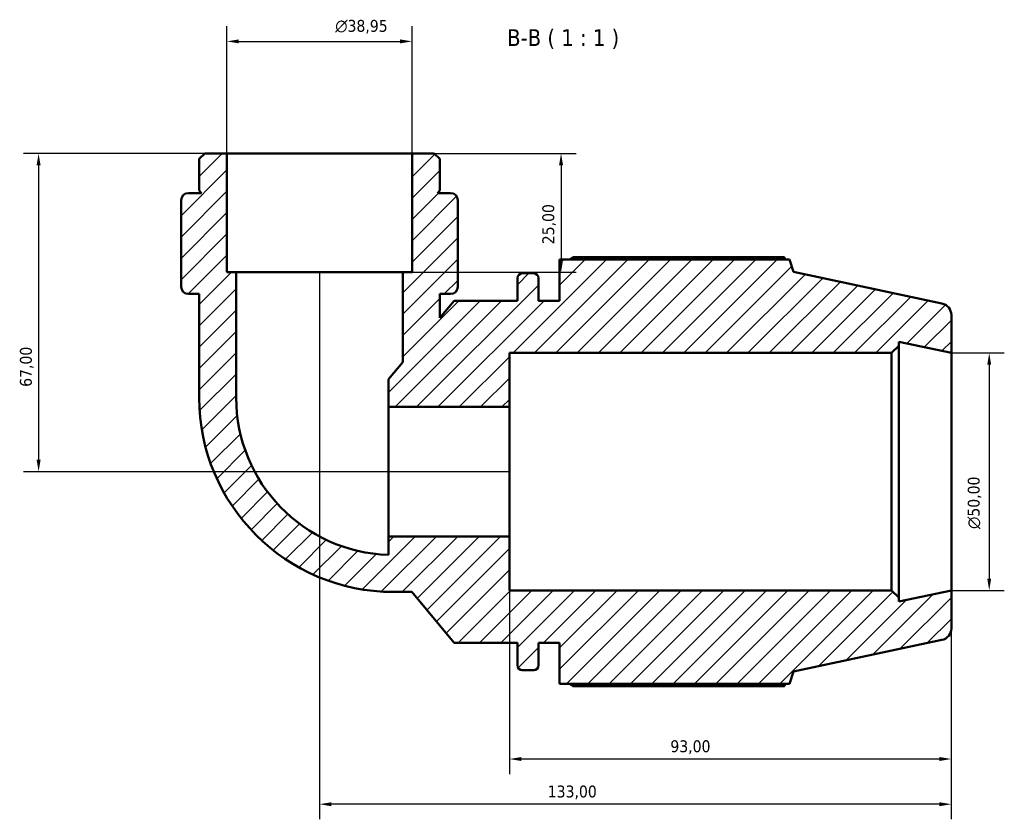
# Model space of a CAD drawing. Header units: millimetres. Extents: x 0 to 931, y 0 to 900.
# Tile 3 of 5: x 290 to 497, y 731 to 900. Entities that reach past the tile are written whole.
import ezdxf

# ---------------------------------------------------------------- set-up
doc = ezdxf.new("R2010")
doc.units = ezdxf.units.MM
for name, color, linetype, lineweight in [('Dimension (ISO)', 7, 'Continuous', 25), ('Hatch (ISO)', 7, 'Continuous', 18), ('Symbol (ISO)', 7, 'Continuous', 25), ('Visible (ISO)', 7, 'Continuous', 50)]:
    doc.layers.add(name, color=color, linetype=linetype, lineweight=lineweight)
doc.styles.add('Label Text (ISO)', font='tahoma.ttf')
doc.styles.add('Note Text (ISO)', font='tahoma.ttf')
doc.dimstyles.new('Default (ISO)', dxfattribs={"dimtxt": 2.5, "dimasz": 2.5, "dimexe": 3.175, "dimexo": 0, "dimgap": 0.762, "dimtad": 1, "dimrnd": 1e-08, "dimzin": 0, "dimtxsty": 'Note Text (ISO)', "dimcen": 0.09, "dimdle": 10, "dimclrd": 256, "dimclre": 256, "dimclrt": 232, "dimazin": 0, "dimtfac": 1.40208, "dimtmove": 0, "dimatfit": 3, "dimfxl": 1, "dimtolj": 1, "dimtzin": 0, "dimlwd": -1, "dimlwe": -1, "dimarcsym": 0})

# ---------------------------------------------------------------- blocks, each defined once
blk = doc.blocks.new('*D7')
at = {"layer": 'Defpoints', "color": 0, "transparency": 16777216}
for p in [(372.74, 895.18), (333.79, 871.6), (372.74, 871.6)]:
    blk.add_point(p, dxfattribs=at)
at = {"layer": 'Dimension (ISO)', "transparency": 16777216}
for p, q in [((333.79, 871.6), (333.79, 898.36)), ((372.74, 871.6), (372.74, 898.36)), ((336.29, 895.18), (370.24, 895.18))]:
    blk.add_line(p, q, dxfattribs=at)
for points in [[(336.29, 895.6), (336.29, 894.76), (333.79, 895.18)], [(370.24, 895.6), (370.24, 894.76), (372.74, 895.18)]]:
    blk.add_solid(points, dxfattribs=at)
at = {"layer": 'Dimension (ISO)', "color": 232, "true_color": 0xca0064, "transparency": 16777216, "insert": (356.58, 899.7), "char_height": 2.5, "attachment_point": 1, "style": 'Note Text (ISO)'}
blk.add_mtext('\\A1;\\fAIGDT|b0|i0;\\H2.5000;\\ln\\fTahoma|b0|i0;\\H2.5000;38,95', dxfattribs=at)
blk = doc.blocks.new('*D8')
at = {"layer": 'Defpoints', "color": 0, "transparency": 16777216}
for p in [(372.74, 871.6), (370.79, 846.6), (404.11, 846.6)]:
    blk.add_point(p, dxfattribs=at)
at = {"layer": 'Dimension (ISO)', "transparency": 16777216}
for p, q in [((372.74, 871.6), (407.28, 871.6)), ((404.11, 869.1), (404.11, 849.1)), ((370.79, 846.6), (407.28, 846.6))]:
    blk.add_line(p, q, dxfattribs=at)
for points in [[(403.69, 869.1), (404.53, 869.1), (404.11, 871.6)], [(403.69, 849.1), (404.53, 849.1), (404.11, 846.6)]]:
    blk.add_solid(points, dxfattribs=at)
at = {"layer": 'Dimension (ISO)', "color": 232, "true_color": 0xca0064, "transparency": 16777216, "insert": (400.17, 852.48), "char_height": 2.5, "attachment_point": 1, "rotation": 90, "style": 'Note Text (ISO)'}
blk.add_mtext('\\A1;25,00', dxfattribs=at)
blk = doc.blocks.new('*D9')
at = {"layer": 'Defpoints', "color": 0, "transparency": 16777216}
for p in [(333.79, 871.6), (294.14, 804.6), (393.26, 804.6)]:
    blk.add_point(p, dxfattribs=at)
at = {"layer": 'Dimension (ISO)', "transparency": 16777216}
for p, q in [((333.79, 871.6), (290.97, 871.6)), ((294.14, 869.1), (294.14, 807.1)), ((393.26, 804.6), (290.97, 804.6))]:
    blk.add_line(p, q, dxfattribs=at)
for points in [[(293.73, 869.1), (294.56, 869.1), (294.14, 871.6)], [(293.73, 807.1), (294.56, 807.1), (294.14, 804.6)]]:
    blk.add_solid(points, dxfattribs=at)
at = {"layer": 'Dimension (ISO)', "color": 232, "true_color": 0xca0064, "transparency": 16777216, "insert": (290.21, 822.46), "char_height": 2.5, "attachment_point": 1, "rotation": 90, "style": 'Note Text (ISO)'}
blk.add_mtext('\\A1;67,00', dxfattribs=at)
blk = doc.blocks.new('*D10')
at = {"layer": 'Defpoints', "color": 0, "transparency": 16777216}
for p in [(353.26, 846.6), (486.26, 779.6), (353.26, 734.6)]:
    blk.add_point(p, dxfattribs=at)
at = {"layer": 'Dimension (ISO)', "transparency": 16777216}
for p, q in [((353.26, 846.6), (353.26, 731.42)), ((486.26, 779.6), (486.26, 731.42)), ((483.76, 734.6), (355.76, 734.6))]:
    blk.add_line(p, q, dxfattribs=at)
for points in [[(355.76, 735.01), (355.76, 734.18), (353.26, 734.6)], [(483.76, 735.01), (483.76, 734.18), (486.26, 734.6)]]:
    blk.add_solid(points, dxfattribs=at)
at = {"layer": 'Dimension (ISO)', "color": 232, "true_color": 0xca0064, "transparency": 16777216, "insert": (401.31, 738.53), "char_height": 2.5, "attachment_point": 1, "style": 'Note Text (ISO)'}
blk.add_mtext('\\A1;133,00', dxfattribs=at)
blk = doc.blocks.new('*D11')
at = {"layer": 'Defpoints', "color": 0, "transparency": 16777216}
for p in [(393.26, 790.96), (486.26, 779.6), (393.26, 744.11)]:
    blk.add_point(p, dxfattribs=at)
at = {"layer": 'Dimension (ISO)', "transparency": 16777216}
for p, q in [((393.26, 790.96), (393.26, 740.94)), ((486.26, 779.6), (486.26, 740.94)), ((483.76, 744.11), (395.76, 744.11))]:
    blk.add_line(p, q, dxfattribs=at)
for points in [[(395.76, 744.53), (395.76, 743.7), (393.26, 744.11)], [(483.76, 744.53), (483.76, 743.7), (486.26, 744.11)]]:
    blk.add_solid(points, dxfattribs=at)
at = {"layer": 'Dimension (ISO)', "color": 232, "true_color": 0xca0064, "transparency": 16777216, "insert": (427.12, 748.05), "char_height": 2.5, "attachment_point": 1, "style": 'Note Text (ISO)'}
blk.add_mtext('\\A1;93,00', dxfattribs=at)
blk = doc.blocks.new('*D12')
at = {"layer": 'Defpoints', "color": 0, "transparency": 16777216}
for p in [(486.26, 829.6), (486.26, 779.6), (494.24, 779.6)]:
    blk.add_point(p, dxfattribs=at)
at = {"layer": 'Dimension (ISO)', "transparency": 16777216}
for p, q in [((486.26, 829.6), (497.41, 829.6)), ((494.24, 827.1), (494.24, 782.1)), ((486.26, 779.6), (497.41, 779.6))]:
    blk.add_line(p, q, dxfattribs=at)
for points in [[(493.82, 827.1), (494.65, 827.1), (494.24, 829.6)], [(493.82, 782.1), (494.65, 782.1), (494.24, 779.6)]]:
    blk.add_solid(points, dxfattribs=at)
at = {"layer": 'Dimension (ISO)', "color": 232, "true_color": 0xca0064, "transparency": 16777216, "insert": (489.71, 792.54), "char_height": 2.5, "attachment_point": 1, "rotation": 90, "style": 'Note Text (ISO)'}
blk.add_mtext('\\A1;\\fAIGDT|b0|i0;\\H2.5000;\\ln\\fTahoma|b0|i0;\\H2.5000;50,00', dxfattribs=at)

msp = doc.modelspace()

# ---------------------------------------------------------------- hatches: boundary and pattern name
at = {"layer": 'Hatch (ISO)'}
h = msp.add_hatch(dxfattribs=at)
h.set_pattern_fill('ANSI31', color=256, scale=25.4, style=0)
h.set_pattern_definition([(45, (0, 0), (-2.245064, 2.245064), [])])
edge = h.paths.add_edge_path()
edge.add_line((372.741, 846.595), (370.793, 846.595))
edge.add_line((370.793, 846.595), (370.793, 827.671))
edge.add_line((370.793, 827.671), (367.773, 824.071))
edge.add_line((367.773, 824.071), (367.773, 818.229))
edge.add_line((367.773, 818.229), (393.265, 818.229))
edge.add_line((393.265, 818.229), (393.265, 829.595))
edge.add_line((393.265, 829.595), (473.681, 829.595))
edge.add_line((473.681, 829.595), (475.181, 831.095))
edge.add_line((475.181, 831.095), (475.181, 831.951))
edge.add_line((475.181, 831.951), (486.265, 829.595))
edge.add_line((486.265, 829.595), (486.265, 837.571))
edge.add_ellipse((483.765, 837.571), major_axis=(2.5, 0), ratio=1, start_angle=0, end_angle=78)
edge.add_line((484.284, 840.016), (453.015, 846.663))
edge.add_line((453.015, 846.663), (452.179, 849.235))
edge.add_line((452.179, 849.235), (403.805, 849.235))
edge.add_line((403.805, 849.235), (403.805, 840.595))
edge.add_line((403.805, 840.595), (399.371, 840.595))
edge.add_line((399.371, 840.595), (399.371, 845.355))
edge.add_ellipse((398.371, 845.355), major_axis=(1, 0), ratio=1, start_angle=0, end_angle=90)
edge.add_line((398.371, 846.355), (395.938, 846.355))
edge.add_ellipse((395.938, 845.355), major_axis=(0, 1), ratio=1, start_angle=0, end_angle=90)
edge.add_line((394.938, 845.355), (394.938, 840.595))
edge.add_line((394.938, 840.595), (381.638, 840.595))
edge.add_line((381.638, 840.595), (378.584, 836.955))
edge.add_line((378.584, 836.955), (378.584, 842.012))
edge.add_line((378.584, 842.012), (380.862, 842.012))
edge.add_ellipse((380.862, 843.531), major_axis=(0, -1.519), ratio=1, start_angle=0, end_angle=90)
edge.add_line((382.381, 843.531), (382.381, 844.095))
edge.add_line((382.381, 844.095), (382.381, 846.595))
edge.add_line((382.381, 846.595), (382.381, 861.743))
edge.add_ellipse((380.862, 861.743), major_axis=(1.519, 0), ratio=1, start_angle=0, end_angle=90)
edge.add_line((380.862, 863.262), (378.084, 863.262))
edge.add_line((378.084, 863.262), (378.584, 863.762))
edge.add_line((378.584, 863.762), (378.584, 870.427))
edge.add_line((378.584, 870.427), (377.415, 871.595))
edge.add_line((377.415, 871.595), (372.741, 871.595))
edge.add_line((372.741, 871.595), (372.741, 846.595))
edge = h.paths.add_edge_path()
edge.add_line((335.736, 846.595), (333.789, 846.595))
edge.add_line((333.789, 846.595), (333.789, 871.595))
edge.add_line((333.789, 871.595), (329.114, 871.595))
edge.add_line((329.114, 871.595), (327.946, 870.427))
edge.add_line((327.946, 870.427), (327.946, 863.762))
edge.add_line((327.946, 863.762), (328.446, 863.262))
edge.add_line((328.446, 863.262), (325.667, 863.262))
edge.add_ellipse((325.667, 861.743), major_axis=(0, 1.519), ratio=1, start_angle=0, end_angle=90)
edge.add_line((324.148, 861.743), (324.148, 846.595))
edge.add_line((324.148, 846.595), (324.148, 844.095))
edge.add_line((324.148, 844.095), (324.148, 843.531))
edge.add_ellipse((325.667, 843.531), major_axis=(-1.519, 0), ratio=1, start_angle=0, end_angle=90)
edge.add_line((325.667, 842.012), (327.946, 842.012))
edge.add_line((327.946, 842.012), (327.946, 820.176))
edge.add_ellipse((368.846, 820.176), major_axis=(-40.9, 0), ratio=1, start_angle=0, end_angle=90)
edge.add_line((368.846, 779.277), (372.675, 779.277))
edge.add_line((372.675, 779.277), (381.638, 768.595))
edge.add_line((381.638, 768.595), (394.938, 768.595))
edge.add_line((394.938, 768.595), (394.938, 763.835))
edge.add_ellipse((395.938, 763.835), major_axis=(-1, 0), ratio=1, start_angle=0, end_angle=90)
edge.add_line((395.938, 762.835), (398.371, 762.835))
edge.add_ellipse((398.371, 763.835), major_axis=(0, -1), ratio=1, start_angle=0, end_angle=90)
edge.add_line((399.371, 763.835), (399.371, 768.595))
edge.add_line((399.371, 768.595), (403.805, 768.595))
edge.add_line((403.805, 768.595), (403.805, 759.955))
edge.add_line((403.805, 759.955), (452.179, 759.955))
edge.add_line((452.179, 759.955), (453.015, 762.528))
edge.add_line((453.015, 762.528), (484.284, 769.174))
edge.add_ellipse((483.765, 771.62), major_axis=(0.52, -2.445), ratio=1, start_angle=0, end_angle=78)
edge.add_line((486.265, 771.62), (486.265, 779.595))
edge.add_line((486.265, 779.595), (475.181, 777.24))
edge.add_line((475.181, 777.24), (475.181, 778.095))
edge.add_line((475.181, 778.095), (473.681, 779.595))
edge.add_line((473.681, 779.595), (393.265, 779.595))
edge.add_line((393.265, 779.595), (393.265, 790.962))
edge.add_line((393.265, 790.962), (367.773, 790.962))
edge.add_line((367.773, 790.962), (367.773, 787.084))
edge.add_ellipse((368.846, 820.176), major_axis=(-1.073, -33.092), ratio=1, start_angle=271.85673, end_angle=360, ccw=False)
edge.add_line((335.736, 820.176), (335.736, 846.595))

# ---------------------------------------------------------------- linework, layer by layer
at = {"layer": 'Visible (ISO)'}
for p, q in [((329.114, 871.595), (327.946, 870.427)), ((333.789, 871.595), (329.114, 871.595)), ((333.789, 846.595), (333.789, 871.595)), ((372.741, 871.595), (333.789, 871.595)), ((377.415, 871.595), (372.741, 871.595)), ((372.741, 871.595), (372.741, 846.595)), ((378.584, 870.427), (377.415, 871.595)), ((327.946, 870.427), (327.946, 863.762)), ((378.584, 863.762), (378.584, 870.427)), ((328.446, 863.262), (325.667, 863.262)), ((327.946, 863.762), (328.446, 863.262)), ((378.084, 863.262), (378.584, 863.762)), ((380.862, 863.262), (378.084, 863.262)), ((324.148, 861.743), (324.148, 846.595)), ((382.381, 846.595), (382.381, 861.743)), ((451.087, 849.76), (406.685, 849.76)), ((452.179, 849.235), (403.805, 849.235)), ((403.805, 849.235), (403.805, 840.595)), ((453.015, 846.663), (452.179, 849.235)), ((324.148, 846.595), (324.148, 844.095)), ((335.736, 846.595), (333.789, 846.595)), ((335.736, 820.176), (335.736, 846.595)), ((370.793, 846.595), (335.736, 846.595)), ((372.741, 846.595), (370.793, 846.595)), ((370.793, 846.595), (370.793, 827.671)), ((382.381, 844.095), (382.381, 846.595)), ((398.371, 846.355), (395.938, 846.355)), ((484.284, 840.016), (453.015, 846.663)), ((324.148, 844.095), (324.148, 843.531)), ((382.381, 843.531), (382.381, 844.095)), ((394.938, 845.355), (394.938, 840.595)), ((399.371, 840.595), (399.371, 845.355)), ((325.667, 842.012), (327.946, 842.012)), ((327.946, 842.012), (327.946, 820.176)), ((378.584, 836.955), (378.584, 842.012)), ((378.584, 842.012), (380.862, 842.012)), ((381.638, 840.595), (378.584, 836.955)), ((394.938, 840.595), (381.638, 840.595)), ((403.805, 840.595), (399.371, 840.595)), ((486.265, 829.595), (486.265, 837.571)), ((473.681, 829.595), (475.181, 831.095)), ((475.181, 831.095), (475.181, 831.951)), ((475.181, 831.951), (486.265, 829.595)), ((475.181, 778.095), (475.181, 831.095)), ((393.265, 818.229), (393.265, 829.595)), ((393.265, 829.595), (473.681, 829.595)), ((473.681, 829.595), (473.681, 779.595)), ((486.265, 779.595), (486.265, 829.595)), ((370.793, 827.671), (367.773, 824.071)), ((367.773, 824.071), (367.773, 818.229)), ((367.773, 818.229), (393.265, 818.229)), ((367.773, 790.962), (367.773, 818.229)), ((393.265, 790.962), (393.265, 818.229)), ((393.265, 790.962), (367.773, 790.962)), ((367.773, 790.962), (367.773, 787.084)), ((393.265, 779.595), (393.265, 790.962)), ((368.846, 779.277), (372.675, 779.277)), ((372.675, 779.277), (381.638, 768.595)), ((473.681, 779.595), (393.265, 779.595)), ((475.181, 778.095), (473.681, 779.595)), ((486.265, 779.595), (475.181, 777.24)), ((486.265, 771.62), (486.265, 779.595)), ((475.181, 777.24), (475.181, 778.095)), ((453.015, 762.528), (484.284, 769.174)), ((381.638, 768.595), (394.938, 768.595)), ((394.938, 768.595), (394.938, 763.835)), ((399.371, 763.835), (399.371, 768.595)), ((399.371, 768.595), (403.805, 768.595)), ((403.805, 768.595), (403.805, 759.955)), ((395.938, 762.835), (398.371, 762.835)), ((452.179, 759.955), (453.015, 762.528)), ((403.805, 759.955), (452.179, 759.955)), ((406.685, 759.431), (451.087, 759.431))]:
    msp.add_line(p, q, dxfattribs=at)
for centre, radius, start, end in [((325.667, 861.743), 1.519, 90, 180), ((380.862, 861.743), 1.519, 0, 90), ((395.938, 845.355), 1, 90, 180), ((398.371, 845.355), 1, 0, 90), ((325.667, 843.531), 1.519, 180, 270), ((380.862, 843.531), 1.519, 270, 0), ((483.765, 837.571), 2.5, 0, 78), ((368.846, 820.176), 40.9, 180, 270), ((368.846, 820.176), 33.109, 180, 268.14327), ((483.765, 771.62), 2.5, 282, 0), ((395.938, 763.835), 1, 180, 270), ((398.371, 763.835), 1, 270, 0)]:
    msp.add_arc(centre, radius, start, end, dxfattribs=at)
for points, weights in [([(405.848, 849.235), (406.259, 849.495), (406.685, 849.76)], [1.01254746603, 1.01479526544, 1.01689737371]), ([(451.359, 849.235), (451.225, 849.495), (451.087, 849.76)], [1.00103637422, 1.00059217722, 1]), ([(406.685, 759.431), (406.259, 759.695), (405.848, 759.955)], [1.01689737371, 1.01479526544, 1.01254746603]), ([(451.087, 759.431), (451.225, 759.695), (451.359, 759.955)], [1, 1.00059217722, 1.00103637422])]:
    msp.add_rational_spline(points, weights, degree=2, dxfattribs=at)

# ---------------------------------------------------------------- texts
at = {"layer": 'Symbol (ISO)', "insert": (392.768, 893.594), "char_height": 3.5, "attachment_point": 7, "style": 'Label Text (ISO)'}
msp.add_mtext('B-B ( 1 : 1 )', dxfattribs=at)

# ---------------------------------------------------------------- dimensions: what is measured, and where the dimension line sits
at = {"layer": 'Dimension (ISO)'}
for base, p1, p2, angle, picture, middle in [((372.741, 895.181), (333.789, 871.595), (372.741, 871.595), 180, '*D7', (362.117, 895.181)), ((494.237, 779.595), (486.265, 829.595), (486.265, 779.595), 90, '*D12', (494.237, 798.095))]:
    dim = msp.add_linear_dim(base=base, p1=p1, p2=p2, angle=angle, text='\\fAIGDT|b0|i0;\\H2.5000;\\ln\\fTahoma|b0|i0;\\H2.5000;<>', dimstyle='Default (ISO)', override={"dimdec": 2, "dimtp": 0, "dimtm": 0, "dimtdec": 2, "dimtofl": 0, "dimatfit": 1}, dxfattribs=at)
    dim.commit()
    dim.dimension.update_dxf_attribs({"geometry": picture, "text_midpoint": middle, "dimtype": 160})
for base, p1, p2, angle, picture, middle in [((294.142, 804.595), (333.789, 871.595), (393.265, 804.595), 270, '*D9', (294.142, 826.595)), ((404.108, 846.595), (372.741, 871.595), (370.793, 846.595), 270, '*D8', (404.108, 856.595)), ((353.265, 734.595), (486.265, 779.595), (353.265, 846.595), 180, '*D10', (406.265, 734.595)), ((393.265, 744.112), (486.265, 779.595), (393.265, 790.962), 180, '*D11', (431.265, 744.112))]:
    dim = msp.add_linear_dim(base=base, p1=p1, p2=p2, angle=angle, dimstyle='Default (ISO)', override={"dimdec": 2, "dimtp": 0, "dimtm": 0, "dimtdec": 2, "dimtofl": 0, "dimatfit": 1}, dxfattribs=at)
    dim.commit()
    dim.dimension.update_dxf_attribs({"geometry": picture, "text_midpoint": middle, "dimtype": 160})

doc.saveas('drawing.dxf')
